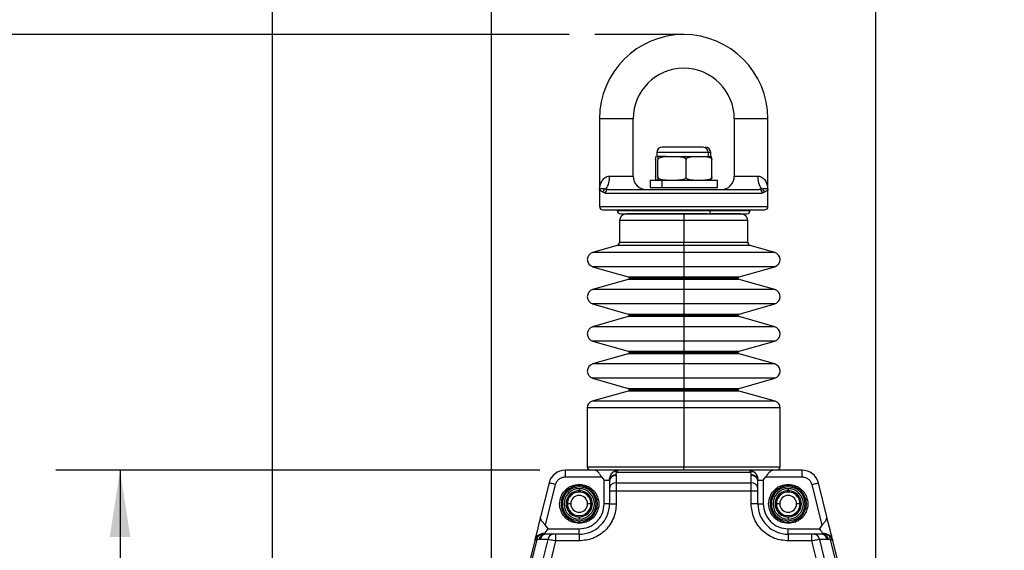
# Model space of a CAD drawing. Header units: millimetres. Extents: x 19 to 819, y 19 to 629.
# Tile 6 of 21: x 121 to 267, y 433 to 512. Entities that reach past the tile are written whole.
import ezdxf

# ---------------------------------------------------------------- set-up
doc = ezdxf.new("R2010")
doc.units = ezdxf.units.MM
doc.header["$LTSCALE"] = 3
doc.layers.add('DIMENSIONS', color=140, linetype='Continuous', lineweight=25)
doc.styles.add('SLDTEXTSTYLE0', font='TXT', dxfattribs={"width": 0.7})
doc.dimstyles.new('SLDDIMSTYLE0', dxfattribs={"dimtxt": 6.474023, "dimasz": 9.906, "dimexe": 0, "dimexo": 0.0625, "dimgap": 1.618506, "dimtad": 0, "dimtih": 1, "dimtoh": 1, "dimrnd": 1e-09, "dimzin": 12, "dimdsep": 46, "dimtxsty": 'SLDTEXTSTYLE0', "dimsah": 1, "dimcen": 0.09, "dimadec": 0, "dimazin": 3, "dimtfac": 1, "dimtofl": 0, "dimtmove": 0, "dimatfit": 3, "dimfxl": 0, "dimfrac": 2, "dimtolj": 1, "dimtzin": 12, "dimarcsym": 0})
doc.dimstyles.new('SLDDIMSTYLE1', dxfattribs={"dimtxt": 6.474023, "dimasz": 9.906, "dimexe": 0, "dimexo": 0.0625, "dimgap": 1.618506, "dimtad": 0, "dimtih": 1, "dimtoh": 1, "dimrnd": 1e-09, "dimzin": 4, "dimdsep": 46, "dimtxsty": 'SLDTEXTSTYLE0', "dimsah": 1, "dimcen": 0.09, "dimadec": 0, "dimazin": 1, "dimtfac": 1, "dimtofl": 0, "dimtmove": 0, "dimatfit": 3, "dimfxl": 0, "dimfrac": 2, "dimtolj": 1, "dimtzin": 12, "dimarcsym": 0})
doc.dimstyles.new('SLDDIMSTYLE2', dxfattribs={"dimtxt": 6.474023, "dimasz": 9.906, "dimexe": 0, "dimexo": 0.0625, "dimgap": 1.618506, "dimtad": 0, "dimtih": 1, "dimtoh": 1, "dimrnd": 1e-09, "dimzin": 4, "dimdsep": 46, "dimtxsty": 'SLDTEXTSTYLE0', "dimsah": 1, "dimcen": 0.09, "dimadec": 0, "dimazin": 1, "dimtfac": 1, "dimtmove": 0, "dimatfit": 0, "dimfxl": 0, "dimfrac": 2, "dimtolj": 1, "dimtzin": 12, "dimarcsym": 0})

# ---------------------------------------------------------------- blocks, each defined once
blk = doc.blocks.new('SW_BROKEN_VIEW_0')
at = {"color": 0}
blk.add_line((0, 0), (-13.2, 0), dxfattribs=at)
blk = doc.blocks.new('_D')
at = {"layer": 'DIMENSIONS'}
for p, q in [((202.62, 509.73), (93.89, 509.73)), ((103.41, 509.73), (103.41, 427.05)), ((93.79, 415.31), (91.62, 415.31)), ((91.62, 415.31), (91.62, 405.02)), ((113.03, 415.31), (115.21, 415.31)), ((115.21, 415.31), (115.21, 405.02)), ((91.62, 405.02), (93.79, 405.02)), ((115.21, 405.02), (113.03, 405.02)), ((103.41, 306.13), (103.41, 403.58)), ((199.13, 306.13), (93.89, 306.13))]:
    blk.add_line(p, q, dxfattribs=at)
for points in [[(103.41, 509.73), (101.89, 499.82), (104.94, 499.82)], [(103.41, 306.13), (104.94, 316.03), (101.89, 316.03)]]:
    blk.add_solid(points, dxfattribs=at)
at = {"layer": 'DIMENSIONS', "char_height": 6.35, "attachment_point": 1, "style": 'SLDTEXTSTYLE0'}
for s, insert in [('203.6', (91.1, 424.95)), ('8.02', (93.79, 413.21))]:
    blk.add_mtext(s, dxfattribs=dict(at, insert=insert))
blk = doc.blocks.new('_D_1')
at = {"layer": 'DIMENSIONS'}
for p, q in [((198.27, 445.13), (126.5, 445.13)), ((136.02, 445.13), (136.02, 397.37)), ((126.4, 385.64), (124.23, 385.64)), ((124.23, 385.64), (124.23, 375.35)), ((145.64, 385.64), (147.82, 385.64)), ((147.82, 385.64), (147.82, 375.35)), ((124.23, 375.35), (126.4, 375.35)), ((147.82, 375.35), (145.64, 375.35)), ((136.02, 306.13), (136.02, 373.9)), ((199.13, 306.13), (126.5, 306.13))]:
    blk.add_line(p, q, dxfattribs=at)
for points in [[(136.02, 445.13), (134.5, 435.22), (137.55, 435.22)], [(136.02, 306.13), (137.55, 316.03), (134.5, 316.03)]]:
    blk.add_solid(points, dxfattribs=at)
at = {"layer": 'DIMENSIONS', "char_height": 6.35, "attachment_point": 1, "style": 'SLDTEXTSTYLE0'}
for s, insert in [('139.0', (123.71, 395.27)), ('5.47', (126.4, 383.53))]:
    blk.add_mtext(s, dxfattribs=dict(at, insert=insert))
blk = doc.blocks.new('_D_2')
at = {"layer": 'DIMENSIONS'}
for p, q in [((191.13, 412.35), (191.13, 548.68)), ((248.13, 412.35), (248.13, 548.68)), ((191.13, 539.16), (172.08, 539.16)), ((210.9, 539.16), (208.72, 539.16)), ((208.72, 539.16), (208.72, 528.87)), ((230.13, 539.16), (232.31, 539.16)), ((232.31, 539.16), (232.31, 528.87)), ((248.13, 539.16), (267.18, 539.16)), ((208.72, 528.87), (210.9, 528.87)), ((232.31, 528.87), (230.13, 528.87))]:
    blk.add_line(p, q, dxfattribs=at)
for points in [[(191.13, 539.16), (181.22, 540.68), (181.22, 537.64)], [(248.13, 539.16), (258.03, 537.64), (258.03, 540.68)]]:
    blk.add_solid(points, dxfattribs=at)
at = {"layer": 'DIMENSIONS', "char_height": 6.35, "attachment_point": 1, "style": 'SLDTEXTSTYLE0'}
for s, insert in [('57.0', (210.9, 548.79)), ('2.24', (210.9, 537.06))]:
    blk.add_mtext(s, dxfattribs=dict(at, insert=insert))
blk = doc.blocks.new('_D_5')
at = {"layer": 'DIMENSIONS'}
for p, q in [((158.62, 372.2), (158.62, 577.76)), ((248.13, 412.35), (248.13, 577.76)), ((158.62, 568.23), (187.79, 568.23)), ((196.56, 568.23), (194.39, 568.23)), ((194.39, 568.23), (194.39, 557.94)), ((215.8, 568.23), (217.97, 568.23)), ((217.97, 568.23), (217.97, 557.94)), ((248.13, 568.23), (224.57, 568.23)), ((194.39, 557.94), (196.56, 557.94)), ((217.97, 557.94), (215.8, 557.94))]:
    blk.add_line(p, q, dxfattribs=at)
for points in [[(158.62, 568.23), (168.53, 566.71), (168.53, 569.76)], [(248.13, 568.23), (238.22, 569.76), (238.22, 566.71)]]:
    blk.add_solid(points, dxfattribs=at)
at = {"layer": 'DIMENSIONS', "char_height": 6.35, "attachment_point": 1, "style": 'SLDTEXTSTYLE0'}
for s, insert in [('89.5', (196.56, 577.87)), ('3.52', (196.56, 566.13))]:
    blk.add_mtext(s, dxfattribs=dict(at, insert=insert))

msp = doc.modelspace()

# ---------------------------------------------------------------- linework, layer by layer
for p, q in [((207.126, 497.227), (207.126, 486.727)), ((212.126, 497.227), (207.126, 497.227)), ((212.126, 488.727), (212.126, 497.227)), ((227.126, 497.227), (227.126, 488.727)), ((232.126, 497.227), (227.126, 497.227)), ((232.126, 486.727), (232.126, 497.227)), ((215.626, 492.227), (215.626, 491.627)), ((223.229, 492.227), (215.626, 492.227)), ((222.508, 493.027), (216.434, 493.027)), ((223.229, 492.227), (223.229, 491.627)), ((223.626, 492.227), (223.229, 492.227)), ((223.626, 491.627), (223.626, 492.227)), ((215.465, 491.127), (215.465, 488.627)), ((217.004, 491.627), (215.71, 491.627)), ((215.809, 488.627), (215.809, 491.127)), ((217.004, 491.627), (217.889, 491.627)), ((217.889, 491.627), (218.774, 491.627)), ((218.774, 491.627), (221.066, 491.627)), ((219.97, 488.627), (219.97, 491.127)), ((221.066, 491.627), (221.878, 491.627)), ((221.878, 491.627), (222.69, 491.627)), ((222.69, 491.627), (223.688, 491.627)), ((223.787, 488.627), (223.787, 491.127)), ((208.626, 488.727), (212.126, 488.727)), ((214.626, 488.127), (214.626, 487.027)), ((214.626, 488.127), (216.4, 488.127)), ((215.71, 488.127), (217.004, 488.127)), ((216.4, 488.127), (216.4, 487.027)), ((216.4, 488.127), (224.626, 488.127)), ((218.774, 488.127), (221.066, 488.127)), ((222.69, 488.127), (223.688, 488.127)), ((224.626, 487.027), (224.626, 488.127)), ((227.126, 488.727), (230.626, 488.727)), ((207.126, 486.727), (207.126, 484.227)), ((207.972, 486.227), (207.648, 486.344)), ((208.438, 486.727), (208.067, 486.821)), ((208.438, 486.727), (230.813, 486.727)), ((214.626, 487.027), (216.4, 487.027)), ((216.4, 487.027), (224.626, 487.027)), ((231.184, 486.821), (230.813, 486.727)), ((231.603, 486.344), (231.279, 486.227)), ((232.126, 484.227), (232.126, 486.727)), ((207.972, 486.227), (231.279, 486.227)), ((207.126, 484.227), (232.126, 484.227)), ((207.626, 483.727), (231.626, 483.727)), ((209.776, 483.627), (223.587, 483.627)), ((223.587, 483.627), (229.476, 483.627)), ((210.126, 482.127), (210.126, 478.94)), ((219.626, 482.127), (210.126, 482.127)), ((210.282, 483.127), (223.386, 483.127)), ((219.626, 483.127), (211.126, 483.127)), ((219.626, 483.127), (219.626, 482.127)), ((223.036, 483.127), (219.626, 483.127)), ((219.626, 482.127), (219.626, 478.94)), ((229.126, 482.127), (219.626, 482.127)), ((223.386, 483.127), (228.969, 483.127)), ((228.126, 483.127), (223.736, 483.127)), ((229.126, 478.94), (229.126, 482.127)), ((209.763, 478.459), (206.122, 477.415)), ((219.626, 478.459), (209.763, 478.459)), ((210.126, 478.94), (219.626, 478.94)), ((219.626, 478.459), (219.626, 478.94)), ((219.626, 478.94), (229.126, 478.94)), ((219.626, 478.459), (219.626, 477.415)), ((229.488, 478.459), (219.626, 478.459)), ((233.129, 477.415), (229.488, 478.459)), ((219.626, 477.415), (206.122, 477.415)), ((219.626, 477.415), (219.626, 475.301)), ((233.129, 477.415), (219.626, 477.415)), ((206.122, 475.301), (211.381, 473.793)), ((219.626, 475.301), (206.122, 475.301)), ((219.626, 475.301), (219.626, 473.793)), ((233.129, 475.301), (219.626, 475.301)), ((227.871, 473.793), (233.129, 475.301)), ((211.381, 473.408), (206.122, 471.901)), ((211.381, 473.793), (219.626, 473.793)), ((219.626, 473.408), (211.381, 473.408)), ((211.526, 473.601), (219.626, 473.601)), ((219.626, 473.601), (219.626, 473.793)), ((219.626, 473.793), (227.871, 473.793)), ((219.626, 473.408), (219.626, 473.601)), ((219.626, 473.601), (227.726, 473.601)), ((219.626, 473.408), (219.626, 471.901)), ((227.871, 473.408), (219.626, 473.408)), ((233.129, 471.901), (227.871, 473.408)), ((219.626, 471.901), (206.122, 471.901)), ((219.626, 471.901), (219.626, 469.786)), ((233.129, 471.901), (219.626, 471.901)), ((206.122, 469.786), (211.381, 468.278)), ((219.626, 469.786), (206.122, 469.786)), ((219.626, 469.786), (219.626, 468.278)), ((233.129, 469.786), (219.626, 469.786)), ((227.871, 468.278), (233.129, 469.786)), ((211.381, 467.893), (206.122, 466.386)), ((211.381, 468.278), (219.626, 468.278)), ((219.626, 467.893), (211.381, 467.893)), ((211.526, 468.086), (219.626, 468.086)), ((219.626, 468.086), (219.626, 468.278)), ((219.626, 468.278), (227.871, 468.278)), ((219.626, 467.893), (219.626, 468.086)), ((219.626, 468.086), (227.726, 468.086)), ((219.626, 467.893), (219.626, 466.386)), ((227.871, 467.893), (219.626, 467.893)), ((233.129, 466.386), (227.871, 467.893)), ((219.626, 466.386), (206.122, 466.386)), ((219.626, 466.386), (219.626, 464.271)), ((233.129, 466.386), (219.626, 466.386)), ((206.122, 464.271), (211.381, 462.763)), ((219.626, 464.271), (206.122, 464.271)), ((219.626, 464.271), (219.626, 462.763)), ((233.129, 464.271), (219.626, 464.271)), ((227.871, 462.763), (233.129, 464.271)), ((211.381, 462.379), (206.122, 460.871)), ((211.381, 462.763), (219.626, 462.763)), ((219.626, 462.379), (211.381, 462.379)), ((211.526, 462.571), (219.626, 462.571)), ((219.626, 462.571), (219.626, 462.763)), ((219.626, 462.763), (227.871, 462.763)), ((219.626, 462.379), (219.626, 462.571)), ((219.626, 462.571), (227.726, 462.571)), ((219.626, 462.379), (219.626, 460.871)), ((227.871, 462.379), (219.626, 462.379)), ((233.129, 460.871), (227.871, 462.379)), ((219.626, 460.871), (206.122, 460.871)), ((219.626, 460.871), (219.626, 458.756)), ((233.129, 460.871), (219.626, 460.871)), ((206.122, 458.756), (211.381, 457.248)), ((219.626, 458.756), (206.122, 458.756)), ((219.626, 458.756), (219.626, 457.248)), ((233.129, 458.756), (219.626, 458.756)), ((227.871, 457.248), (233.129, 458.756)), ((211.381, 457.248), (219.626, 457.248)), ((219.626, 457.056), (219.626, 457.248)), ((219.626, 457.248), (227.871, 457.248)), ((211.381, 456.864), (206.05, 455.335)), ((219.626, 456.864), (211.381, 456.864)), ((211.526, 457.056), (219.626, 457.056)), ((219.626, 456.864), (219.626, 457.056)), ((219.626, 457.056), (227.726, 457.056)), ((219.626, 456.864), (219.626, 455.335)), ((227.871, 456.864), (219.626, 456.864)), ((233.201, 455.335), (227.871, 456.864)), ((205.326, 454.374), (205.326, 445.627)), ((219.626, 454.374), (205.326, 454.374)), ((219.626, 455.335), (206.05, 455.335)), ((219.626, 455.335), (219.626, 454.374)), ((233.201, 455.335), (219.626, 455.335)), ((219.626, 454.374), (219.626, 445.627)), ((233.926, 454.374), (219.626, 454.374)), ((233.926, 445.627), (233.926, 454.374)), ((205.326, 445.627), (219.626, 445.627)), ((219.626, 445.127), (219.626, 445.627)), ((219.626, 445.627), (233.926, 445.627)), ((202.079, 444.127), (202.079, 445.127)), ((206.394, 445.127), (202.079, 445.127)), ((202.079, 444.127), (207.445, 444.127)), ((209.935, 445.127), (206.394, 445.127)), ((207.445, 444.127), (207.826, 443.627)), ((209.623, 444.415), (209.626, 444.334)), ((209.626, 444.334), (209.626, 443.234)), ((209.723, 444.809), (229.529, 444.809)), ((229.316, 445.127), (209.935, 445.127)), ((232.857, 445.127), (229.316, 445.127)), ((229.629, 444.415), (229.626, 444.334)), ((229.626, 443.234), (229.626, 444.334)), ((231.426, 443.627), (231.806, 444.127)), ((231.806, 444.127), (237.172, 444.127)), ((237.172, 445.127), (232.857, 445.127)), ((237.172, 444.127), (237.172, 445.127)), ((199.653, 443.232), (198.404, 438.222)), ((199.116, 436.946), (200.623, 442.99)), ((204.126, 442.827), (204.126, 443.027)), ((204.126, 442.827), (204.126, 442.627)), ((207.826, 443.627), (208.624, 443.627)), ((207.826, 440.127), (207.826, 443.627)), ((208.624, 443.627), (208.626, 443.546)), ((208.626, 443.546), (208.626, 442.446)), ((209.626, 443.234), (209.626, 442.052)), ((209.626, 443.234), (229.626, 443.234)), ((229.626, 442.052), (229.626, 443.234)), ((230.626, 443.546), (230.627, 443.627)), ((230.626, 442.446), (230.626, 443.546)), ((230.627, 443.627), (231.426, 443.627)), ((231.426, 443.627), (231.426, 440.127)), ((235.126, 442.827), (235.126, 443.027)), ((235.126, 442.827), (235.126, 442.627)), ((238.628, 442.99), (240.135, 436.946)), ((240.847, 438.222), (239.598, 443.232)), ((204.126, 442.377), (204.126, 442.077)), ((208.626, 442.446), (208.626, 442.052)), ((208.626, 442.052), (209.626, 442.052)), ((208.626, 442.052), (208.626, 440.127)), ((209.626, 442.052), (209.626, 440.127)), ((209.626, 442.052), (229.626, 442.052)), ((229.626, 440.127), (229.626, 442.052)), ((229.626, 442.052), (230.626, 442.052)), ((230.626, 442.052), (230.626, 442.446)), ((230.626, 440.127), (230.626, 442.052)), ((235.126, 442.377), (235.126, 442.077)), ((202.376, 440.127), (202.176, 440.127)), ((202.876, 440.127), (202.376, 440.127)), ((205.876, 440.127), (205.376, 440.127)), ((206.076, 440.127), (205.876, 440.127)), ((208.626, 440.127), (207.826, 440.127)), ((208.626, 440.127), (209.626, 440.127)), ((230.626, 440.127), (229.626, 440.127)), ((230.626, 440.127), (231.426, 440.127)), ((233.376, 440.127), (233.176, 440.127)), ((233.876, 440.127), (233.376, 440.127)), ((236.876, 440.127), (236.376, 440.127)), ((237.076, 440.127), (236.876, 440.127)), ((204.126, 438.177), (204.126, 437.877)), ((235.126, 438.177), (235.126, 437.877)), ((199.502, 436.427), (199.116, 436.946)), ((204.126, 437.627), (204.126, 437.427)), ((204.126, 437.227), (204.126, 437.427)), ((235.126, 437.627), (235.126, 437.427)), ((235.126, 437.227), (235.126, 437.427)), ((240.135, 436.946), (239.749, 436.427)), ((198.987, 435.632), (198.928, 435.636)), ((198.987, 435.632), (198.987, 435.708)), ((199.138, 435.627), (198.987, 435.632)), ((200.271, 435.627), (199.138, 435.627)), ((199.502, 436.427), (204.126, 436.427)), ((200.677, 435.627), (200.271, 435.627)), ((200.677, 434.627), (200.677, 435.627)), ((204.126, 435.627), (200.677, 435.627)), ((204.126, 435.627), (204.126, 436.427)), ((204.126, 435.627), (204.126, 434.627)), ((235.126, 435.627), (235.126, 436.427)), ((235.126, 436.427), (239.749, 436.427)), ((235.126, 435.627), (235.126, 434.627)), ((238.574, 435.627), (235.126, 435.627)), ((238.574, 435.627), (238.574, 434.627)), ((238.98, 435.627), (238.574, 435.627)), ((240.114, 435.627), (238.98, 435.627)), ((240.264, 435.632), (240.114, 435.627)), ((240.264, 435.708), (240.264, 435.632)), ((240.324, 435.636), (240.264, 435.632)), ((197.521, 434.681), (191.244, 409.507)), ((191.553, 409.43), (197.88, 434.808)), ((193.082, 409.049), (199.507, 434.818)), ((194.229, 408.763), (200.677, 434.627)), ((197.532, 434.723), (197.521, 434.681)), ((198.223, 434.828), (198.168, 434.837)), ((198.373, 434.818), (198.223, 434.828)), ((199.507, 434.818), (198.373, 434.818)), ((204.126, 434.627), (200.677, 434.627)), ((238.574, 434.627), (235.126, 434.627)), ((238.574, 434.627), (245.023, 408.763)), ((239.745, 434.818), (246.17, 409.049)), ((240.878, 434.818), (239.745, 434.818)), ((241.029, 434.828), (240.878, 434.818)), ((241.083, 434.837), (241.029, 434.828)), ((241.371, 434.808), (247.698, 409.43)), ((241.73, 434.681), (241.72, 434.723)), ((248.007, 409.507), (241.73, 434.681))]:
    msp.add_line(p, q)
at = {"flags": 128}
for points in [[(223.386, 483.127), (223.425, 483.137), (223.463, 483.165), (223.498, 483.212), (223.528, 483.274), (223.553, 483.35), (223.572, 483.436), (223.583, 483.53), (223.587, 483.627)], [(200.623, 442.99), (200.434, 443.037), (200.252, 443.083), (200.084, 443.125), (199.937, 443.161), (199.817, 443.191), (199.727, 443.214), (199.672, 443.228), (199.653, 443.232)], [(238.628, 442.99), (238.817, 443.037), (238.999, 443.083), (239.167, 443.125), (239.314, 443.161), (239.435, 443.191), (239.524, 443.214), (239.58, 443.228), (239.598, 443.232)], [(198.404, 438.222), (198.302, 437.812), (198.188, 437.356), (198.056, 436.828), (197.921, 436.283), (197.792, 435.767), (197.681, 435.321), (197.596, 434.981), (197.532, 434.723)], [(241.72, 434.723), (241.655, 434.981), (241.571, 435.321), (241.459, 435.767), (241.331, 436.283), (241.195, 436.828), (241.063, 437.356), (240.95, 437.812), (240.847, 438.222)]]:
    msp.add_lwpolyline(points, dxfattribs=at)
for centre, radius, start, end in [((219.626, 497.227), 12.5, 0.00005, 179.99995), ((219.626, 497.227), 7.5, 0.00005, 179.99995), ((216.426, 492.227), 0.8, 90.00075, 179.99919), ((222.467, 492.265), 0.763, 357.17073, 86.85742), ((222.826, 492.227), 0.8, 0.00093, 89.99921), ((205.965, 488.472), 2.673, 321.8498, 5.489), ((214.126, 488.727), 2, 180.00026, 269.99962), ((225.126, 488.727), 2, 270.00037, 359.99979), ((233.286, 488.472), 2.673, 174.51089, 218.15021), ((208.174, 486.304), 0.528, 101.737, 175.66711), ((208.456, 486.244), 0.484, 92.07724, 181.93572), ((230.796, 486.244), 0.484, 358.06437, 87.92264), ((231.077, 486.304), 0.528, 4.33251, 78.26338), ((207.626, 484.227), 0.5, 179.9982, 270.00254), ((210.276, 483.627), 0.5, 179.99945, 269.99959), ((228.976, 483.627), 0.5, 270.00052, 0.00055), ((231.626, 484.227), 0.5, 269.99739, 0.00176), ((211.126, 482.127), 1, 90.00041, 179.9997), ((228.126, 482.127), 1, 0.0003, 89.99959), ((209.626, 478.94), 0.5, 285.99989, 359.99914), ((229.626, 478.94), 0.5, 180.00122, 253.99989), ((206.426, 476.358), 1.1, 105.99993, 254.00007), ((232.826, 476.358), 1.1, 285.99982, 74.00018), ((211.326, 473.601), 0.2, 359.99603, 74.0032), ((211.326, 473.601), 0.2, 286.00447, 359.99629), ((227.926, 473.601), 0.2, 105.99627, 180.00432), ((227.926, 473.601), 0.2, 180.00336, 253.99605), ((206.426, 470.843), 1.1, 106.00031, 253.99969), ((232.826, 470.843), 1.1, 286.0002, 73.9998), ((211.326, 468.086), 0.2, 0.00371, 73.99553), ((211.326, 468.086), 0.2, 285.9968, 0.00397), ((227.926, 468.086), 0.2, 106.00395, 179.99664), ((227.926, 468.086), 0.2, 179.99568, 254.00373), ((206.426, 465.328), 1.1, 105.99993, 254.00007), ((232.826, 465.328), 1.1, 285.99982, 74.00018), ((211.326, 462.571), 0.2, 359.99603, 74.0032), ((211.326, 462.571), 0.2, 286.00447, 359.99629), ((227.926, 462.571), 0.2, 105.99627, 180.00432), ((227.926, 462.571), 0.2, 180.00336, 253.99605), ((206.426, 459.813), 1.1, 105.99993, 254.00007), ((232.826, 459.813), 1.1, 285.99982, 74.00018), ((211.326, 457.056), 0.2, 0.0003, 74.0032), ((227.926, 457.056), 0.2, 105.99627, 180.00005), ((211.326, 457.056), 0.2, 285.9968, 0.00397), ((227.926, 457.056), 0.2, 179.99568, 254.00373), ((206.326, 454.374), 1, 105.99991, 179.99994), ((232.926, 454.374), 1, 0.00011, 74.00015), ((205.826, 445.627), 0.5, 179.99942, 269.99961), ((233.426, 445.627), 0.5, 270.0003, 0.00055), ((202.079, 442.627), 2.5, 90.00011, 165.99972), ((209.563, 443.464), 0.953, 86.43583, 170.13547), ((209.531, 443.426), 0.913, 84.04337, 172.43308), ((209.429, 444.095), 0.772, 67.68102, 112.31898), ((229.822, 444.095), 0.772, 67.681, 112.319), ((229.72, 443.426), 0.913, 7.56698, 95.95659), ((229.688, 443.464), 0.953, 9.86456, 93.56415), ((237.172, 442.627), 2.5, 14.00028, 89.99986), ((204.126, 440.127), 2.7, 90.00002, 269.99998), ((204.126, 440.127), 2.7, 270.00002, 89.99998), ((209.531, 442.326), 0.913, 84.04431, 172.43319), ((229.72, 442.326), 0.913, 7.56687, 95.95564), ((235.126, 440.127), 2.7, 90, 270), ((235.126, 440.127), 2.7, 270, 90), ((204.126, 440.127), 2.25, 90.00002, 269.99998), ((204.126, 440.127), 1.95, 89.99988, 270.00012), ((204.126, 440.127), 1.75, 359.99976, 180.00024), ((204.126, 440.127), 1.25, 0.00005, 179.99995), ((204.126, 440.127), 2.25, 270.00002, 89.99998), ((204.126, 440.127), 1.95, 269.99988, 90.00012), ((235.126, 440.127), 2.25, 90, 270), ((235.126, 440.127), 1.95, 89.99984, 270.00016), ((235.126, 440.127), 1.75, 359.99976, 180.00024), ((235.126, 440.127), 1.25, 0.00004, 179.99996), ((235.126, 440.127), 2.25, 270, 90), ((235.126, 440.127), 1.95, 269.99989, 90.00011), ((204.126, 440.127), 1.75, 180.00025, 359.99975), ((204.126, 440.127), 1.25, 180.00005, 359.99995), ((204.126, 440.127), 4.5, 270.00007, 359.99995), ((235.126, 440.127), 4.5, 180.00003, 269.99994), ((235.126, 440.127), 1.75, 180.00024, 359.99976), ((235.126, 440.127), 1.25, 180.00004, 359.99996), ((198.859, 434.33), 1.384, 84.68774, 163.49158), ((198.651, 434.916), 0.778, 143.95848, 188.04134), ((199.125, 434.687), 0.969, 101.76011, 171.11134), ((199.155, 434.707), 0.94, 100.26325, 172.5977), ((199.232, 434.772), 0.86, 96.3065, 176.95083), ((200.366, 434.772), 0.86, 96.30653, 176.95084), ((238.886, 434.772), 0.86, 3.04907, 83.69338), ((240.019, 434.772), 0.86, 3.04907, 83.69338), ((240.392, 434.33), 1.384, 16.50845, 95.31228), ((240.097, 434.707), 0.94, 7.40233, 79.73679), ((240.126, 434.687), 0.969, 8.88852, 78.24007), ((240.6, 434.916), 0.778, 351.95847, 36.0417)]:
    msp.add_arc(centre, radius, start, end)
for points, knots in [([(215.465, 491.127), (215.465, 491.157), (215.465, 491.212), (215.469, 491.302), (215.476, 491.405), (215.493, 491.508), (215.511, 491.619), (215.558, 491.626), (215.564, 491.627)], [0, 0, 0, 0, 0.166351, 0.3148341, 0.5136362, 0.7390602, 0.9667738, 1, 1, 1, 1]), ([(215.71, 491.627), (215.735, 491.601), (215.777, 491.557), (215.788, 491.461), (215.8, 491.376), (215.806, 491.278), (215.808, 491.197), (215.809, 491.145), (215.809, 491.127)], [0, 0, 0, 0, 0.2034351, 0.3356304, 0.5402455, 0.7000303, 0.8980203, 1, 1, 1, 1]), ([(215.809, 491.127), (215.812, 491.157), (215.817, 491.216), (215.866, 491.312), (215.975, 491.427), (216.284, 491.585), (216.653, 491.624), (216.935, 491.627), (217.004, 491.627)], [0, 0, 0, 0, 0.0631931, 0.1249326, 0.2257317, 0.3967609, 0.8526085, 1, 1, 1, 1]), ([(218.774, 491.627), (219.034, 491.623), (219.355, 491.617), (219.709, 491.479), (219.842, 491.391), (219.929, 491.286), (219.965, 491.2), (219.969, 491.145), (219.97, 491.127)], [0, 0, 0, 0, 0.5465435, 0.6750045, 0.8065599, 0.8827741, 0.9618849, 1, 1, 1, 1]), ([(219.97, 491.127), (219.972, 491.157), (219.977, 491.215), (220.022, 491.311), (220.12, 491.425), (220.402, 491.584), (220.744, 491.624), (221.003, 491.627), (221.066, 491.627)], [0, 0, 0, 0, 0.0673901, 0.1323743, 0.2361186, 0.4074989, 0.8555214, 1, 1, 1, 1]), ([(222.69, 491.627), (222.929, 491.622), (223.225, 491.616), (223.549, 491.479), (223.671, 491.389), (223.75, 491.285), (223.783, 491.2), (223.786, 491.145), (223.787, 491.127)], [0, 0, 0, 0, 0.53635004, 0.66392439, 0.79682467, 0.87567468, 0.95930322, 1, 1, 1, 1]), ([(223.787, 491.127), (223.786, 491.157), (223.786, 491.212), (223.782, 491.302), (223.775, 491.405), (223.758, 491.508), (223.74, 491.619), (223.694, 491.626), (223.688, 491.627)], [0, 0, 0, 0, 0.1663512, 0.3148344, 0.513637, 0.7390609, 0.9667755, 1, 1, 1, 1]), ([(207.126, 486.727), (207.188, 487.16), (207.283, 487.825), (207.824, 488.432), (208.248, 488.685), (208.504, 488.714), (208.626, 488.727)], [0, 0, 0, 0, 0.4673381, 0.719159, 0.866901, 1, 1, 1, 1]), ([(215.564, 488.127), (215.538, 488.154), (215.497, 488.198), (215.485, 488.294), (215.474, 488.379), (215.468, 488.477), (215.465, 488.557), (215.465, 488.61), (215.465, 488.627)], [0, 0, 0, 0, 0.2034169, 0.3356152, 0.5402349, 0.7000234, 0.898018, 1, 1, 1, 1]), ([(215.809, 488.627), (215.809, 488.598), (215.808, 488.543), (215.804, 488.453), (215.798, 488.35), (215.78, 488.247), (215.762, 488.136), (215.716, 488.128), (215.71, 488.127)], [0, 0, 0, 0, 0.1663522, 0.3148364, 0.5136401, 0.739066, 0.9667813, 1, 1, 1, 1]), ([(217.004, 488.127), (216.744, 488.132), (216.423, 488.138), (216.069, 488.275), (215.936, 488.364), (215.85, 488.469), (215.813, 488.554), (215.81, 488.609), (215.809, 488.627)], [0, 0, 0, 0, 0.5465434, 0.6750038, 0.8065594, 0.882774, 0.9618849, 1, 1, 1, 1]), ([(219.97, 488.627), (219.967, 488.598), (219.961, 488.539), (219.912, 488.443), (219.803, 488.328), (219.494, 488.169), (219.125, 488.131), (218.843, 488.128), (218.774, 488.127)], [0, 0, 0, 0, 0.06319316, 0.1249327, 0.22573138, 0.39676135, 0.85260926, 1, 1, 1, 1]), ([(221.066, 488.127), (220.827, 488.132), (220.531, 488.138), (220.207, 488.276), (220.085, 488.365), (220.006, 488.47), (219.973, 488.555), (219.971, 488.61), (219.97, 488.627)], [0, 0, 0, 0, 0.5363489, 0.6639235, 0.796824, 0.8756745, 0.9593032, 1, 1, 1, 1]), ([(223.787, 488.627), (223.784, 488.598), (223.779, 488.539), (223.734, 488.444), (223.636, 488.33), (223.354, 488.17), (223.012, 488.131), (222.753, 488.128), (222.69, 488.127)], [0, 0, 0, 0, 0.0673901, 0.1323741, 0.2361184, 0.4074992, 0.8555217, 1, 1, 1, 1]), ([(223.688, 488.127), (223.713, 488.154), (223.755, 488.198), (223.766, 488.294), (223.778, 488.379), (223.783, 488.477), (223.786, 488.557), (223.786, 488.61), (223.787, 488.627)], [0, 0, 0, 0, 0.203416, 0.3356148, 0.5402345, 0.7000231, 0.8980179, 1, 1, 1, 1]), ([(230.626, 488.727), (230.747, 488.714), (231.003, 488.685), (231.428, 488.432), (231.969, 487.825), (232.064, 487.16), (232.126, 486.727)], [0, 0, 0, 0, 0.1330924, 0.2808385, 0.532655, 1, 1, 1, 1]), ([(208.067, 486.821), (207.918, 486.842), (207.678, 486.877), (207.341, 486.873), (207.194, 486.774), (207.126, 486.727)], [0, 0, 0, 0, 0.4669295, 0.7497449, 1, 1, 1, 1]), ([(207.648, 486.344), (207.588, 486.383), (207.461, 486.467), (207.298, 486.553), (207.166, 486.632), (207.139, 486.697), (207.126, 486.727)], [0, 0, 0, 0, 0.324523, 0.6901045, 0.8514037, 1, 1, 1, 1]), ([(232.126, 486.727), (232.057, 486.774), (231.91, 486.873), (231.573, 486.877), (231.334, 486.842), (231.184, 486.821)], [0, 0, 0, 0, 0.2498794, 0.5331507, 1, 1, 1, 1]), ([(232.126, 486.727), (232.103, 486.688), (232.042, 486.581), (231.828, 486.495), (231.684, 486.398), (231.603, 486.344)], [0, 0, 0, 0, 0.2015665, 0.5508257, 1, 1, 1, 1]), ([(200.623, 442.99), (200.677, 443.143), (200.788, 443.457), (201.139, 443.83), (201.586, 444.081), (201.918, 444.112), (202.079, 444.127)], [0, 0, 0, 0, 0.2430001, 0.4999999, 0.757, 1, 1, 1, 1]), ([(207.445, 444.127), (207.398, 444.19), (207.334, 444.275), (207.25, 444.406), (207.133, 444.586), (206.968, 444.814), (206.711, 445.06), (206.504, 445.104), (206.394, 445.127)], [0, 0, 0, 0, 0.1573121, 0.2122251, 0.3099941, 0.5865534, 0.7791995, 1, 1, 1, 1]), ([(208.624, 443.627), (208.632, 443.757), (208.645, 443.983), (208.755, 444.304), (208.907, 444.581), (209.062, 444.735), (209.136, 444.809)], [0, 0, 0, 0, 0.2930411, 0.5077244, 0.7634118, 1, 1, 1, 1]), ([(209.136, 444.809), (209.26, 444.901), (209.499, 445.079), (209.793, 445.112), (209.935, 445.127)], [0, 0, 0, 0, 0.5191699, 1, 1, 1, 1]), ([(209.623, 444.415), (209.622, 444.483), (209.62, 444.588), (209.658, 444.724), (209.702, 444.782), (209.723, 444.809)], [0, 0, 0, 0, 0.4822597, 0.7565056, 1, 1, 1, 1]), ([(209.935, 445.127), (209.896, 445.103), (209.781, 445.032), (209.746, 444.897), (209.723, 444.809)], [0, 0, 0, 0, 0.3454239, 1, 1, 1, 1]), ([(229.529, 444.809), (229.506, 444.897), (229.47, 445.032), (229.356, 445.103), (229.316, 445.127)], [0, 0, 0, 0, 0.6545747, 1, 1, 1, 1]), ([(229.316, 445.127), (229.458, 445.112), (229.753, 445.079), (229.991, 444.901), (230.115, 444.809)], [0, 0, 0, 0, 0.4808304, 1, 1, 1, 1]), ([(229.629, 444.415), (229.63, 444.483), (229.631, 444.588), (229.593, 444.725), (229.549, 444.782), (229.529, 444.809)], [0, 0, 0, 0, 0.4837364, 0.7562255, 1, 1, 1, 1]), ([(230.115, 444.809), (230.189, 444.736), (230.344, 444.582), (230.496, 444.305), (230.607, 443.983), (230.62, 443.758), (230.627, 443.627)], [0, 0, 0, 0, 0.2361166, 0.4912518, 0.7063509, 1, 1, 1, 1]), ([(231.806, 444.127), (231.854, 444.19), (231.918, 444.275), (232.001, 444.406), (232.118, 444.586), (232.284, 444.814), (232.541, 445.06), (232.747, 445.104), (232.857, 445.127)], [0, 0, 0, 0, 0.1573131, 0.2122367, 0.3100045, 0.5865663, 0.7792199, 1, 1, 1, 1]), ([(237.172, 444.127), (237.334, 444.112), (237.665, 444.081), (238.112, 443.83), (238.464, 443.457), (238.574, 443.143), (238.628, 442.99)], [0, 0, 0, 0, 0.2429999, 0.5000003, 0.7570004, 1, 1, 1, 1]), ([(204.126, 437.227), (203.761, 437.266), (203.198, 437.326), (202.522, 437.687), (202.061, 438.062), (201.684, 438.524), (201.334, 439.199), (201.155, 440.127), (201.334, 441.055), (201.684, 441.731), (202.061, 442.192), (202.522, 442.567), (203.198, 442.928), (203.761, 442.988), (204.126, 443.027)], [0, 0, 0, 0, 0.1197217, 0.1848309, 0.2500001, 0.3151092, 0.3802786, 0.5000001, 0.6197216, 0.684831, 0.7499999, 0.8151098, 0.8802783, 1, 1, 1, 1]), ([(204.126, 442.627), (203.811, 442.594), (203.326, 442.542), (202.743, 442.231), (202.346, 441.908), (202.021, 441.51), (201.719, 440.927), (201.565, 440.127), (201.719, 439.328), (202.021, 438.745), (202.346, 438.347), (202.743, 438.024), (203.326, 437.713), (203.811, 437.661), (204.126, 437.627)], [0, 0, 0, 0, 0.1197212, 0.184826, 0.2499999, 0.3151051, 0.3802787, 0.5, 0.6197213, 0.684827, 0.7500001, 0.8151052, 0.8802788, 1, 1, 1, 1]), ([(204.126, 443.027), (204.49, 442.988), (205.053, 442.928), (205.729, 442.567), (206.19, 442.193), (206.567, 441.731), (206.917, 441.055), (207.096, 440.127), (206.917, 439.2), (206.567, 438.524), (206.19, 438.062), (205.73, 437.688), (205.053, 437.326), (204.49, 437.266), (204.126, 437.227)], [0, 0, 0, 0, 0.1197217, 0.1848309, 0.2500001, 0.3151092, 0.3802786, 0.5000001, 0.6197216, 0.684831, 0.7499999, 0.8151098, 0.8802783, 1, 1, 1, 1]), ([(204.126, 437.627), (204.44, 437.661), (204.925, 437.713), (205.508, 438.024), (205.905, 438.347), (206.231, 438.745), (206.532, 439.327), (206.686, 440.127), (206.532, 440.927), (206.231, 441.51), (205.906, 441.907), (205.508, 442.231), (204.926, 442.542), (204.44, 442.594), (204.126, 442.627)], [0, 0, 0, 0, 0.1197212, 0.184827, 0.2499997, 0.3151049, 0.3802785, 0.4999999, 0.6197212, 0.6848268, 0.75, 0.8151052, 0.8802788, 1, 1, 1, 1]), ([(235.126, 437.227), (234.761, 437.266), (234.198, 437.326), (233.522, 437.687), (233.061, 438.062), (232.684, 438.524), (232.334, 439.199), (232.155, 440.127), (232.334, 441.055), (232.684, 441.731), (233.061, 442.192), (233.522, 442.567), (234.198, 442.928), (234.761, 442.988), (235.126, 443.027)], [0, 0, 0, 0, 0.11972166, 0.18483084, 0.25000009, 0.31510918, 0.38027866, 0.50000009, 0.61972152, 0.68483091, 0.74999992, 0.81510978, 0.88027834, 1, 1, 1, 1]), ([(235.126, 442.627), (234.811, 442.594), (234.326, 442.542), (233.743, 442.231), (233.346, 441.908), (233.021, 441.51), (232.719, 440.927), (232.565, 440.127), (232.719, 439.328), (233.021, 438.745), (233.346, 438.347), (233.743, 438.024), (234.326, 437.713), (234.811, 437.661), (235.126, 437.627)], [0, 0, 0, 0, 0.11972131, 0.18482618, 0.24999997, 0.31510508, 0.38027872, 0.50000001, 0.61972131, 0.68482692, 0.75000008, 0.81510516, 0.88027869, 1, 1, 1, 1]), ([(235.126, 443.027), (235.49, 442.988), (236.053, 442.928), (236.729, 442.567), (237.19, 442.193), (237.567, 441.731), (237.917, 441.055), (238.096, 440.127), (237.917, 439.2), (237.567, 438.524), (237.19, 438.062), (236.73, 437.688), (236.053, 437.326), (235.49, 437.266), (235.126, 437.227)], [0, 0, 0, 0, 0.1197217, 0.1848309, 0.25, 0.3151092, 0.3802786, 0.5000001, 0.6197216, 0.6848309, 0.75, 0.8151099, 0.8802783, 1, 1, 1, 1]), ([(235.126, 437.627), (235.44, 437.661), (235.925, 437.713), (236.508, 438.024), (236.905, 438.347), (237.231, 438.745), (237.532, 439.327), (237.686, 440.127), (237.532, 440.927), (237.231, 441.51), (236.906, 441.907), (236.508, 442.231), (235.926, 442.542), (235.44, 442.594), (235.126, 442.627)], [0, 0, 0, 0, 0.1197212, 0.184827, 0.2499996, 0.3151049, 0.3802785, 0.4999999, 0.6197212, 0.6848268, 0.7500001, 0.8151052, 0.8802788, 1, 1, 1, 1]), ([(209.626, 440.127), (209.552, 439.435), (209.439, 438.371), (208.753, 437.091), (208.044, 436.21), (207.162, 435.5), (205.882, 434.814), (204.818, 434.701), (204.126, 434.627)], [0, 0, 0, 0, 0.23945633, 0.36835993, 0.49999954, 0.63163913, 0.76054318, 1, 1, 1, 1]), ([(204.126, 436.427), (204.591, 436.477), (205.307, 436.553), (206.169, 437.014), (206.761, 437.492), (207.239, 438.085), (207.7, 438.946), (207.776, 439.662), (207.826, 440.127)], [0, 0, 0, 0, 0.2394569, 0.3683611, 0.4999992, 0.6316387, 0.7605431, 1, 1, 1, 1]), ([(235.126, 434.627), (234.434, 434.701), (233.369, 434.814), (232.089, 435.5), (231.208, 436.21), (230.498, 437.091), (229.812, 438.371), (229.699, 439.435), (229.626, 440.127)], [0, 0, 0, 0, 0.23945694, 0.36836096, 0.50000048, 0.63164007, 0.7605437, 1, 1, 1, 1]), ([(231.426, 440.127), (231.475, 439.662), (231.551, 438.946), (232.013, 438.085), (232.49, 437.492), (233.083, 437.014), (233.944, 436.553), (234.66, 436.477), (235.126, 436.427)], [0, 0, 0, 0, 0.2394569, 0.3683612, 0.5000008, 0.6316389, 0.760543, 1, 1, 1, 1]), ([(199.116, 436.946), (199.017, 437.065), (198.859, 437.253), (198.664, 437.475), (198.526, 437.667), (198.392, 437.897), (198.4, 438.11), (198.404, 438.222)], [0, 0, 0, 0, 0.308487, 0.4889617, 0.5857274, 0.7809732, 1, 1, 1, 1]), ([(240.135, 436.946), (240.183, 437.009), (240.277, 437.132), (240.447, 437.31), (240.587, 437.475), (240.726, 437.667), (240.859, 437.897), (240.851, 438.11), (240.847, 438.222)], [0, 0, 0, 0, 0.1565274, 0.3085952, 0.4890256, 0.5858101, 0.7810056, 1, 1, 1, 1]), ([(198.022, 435.374), (197.902, 435.277), (197.673, 435.089), (197.57, 434.813), (197.521, 434.681)], [0, 0, 0, 0, 0.5221836, 1, 1, 1, 1]), ([(198.022, 435.374), (198.172, 435.458), (198.454, 435.616), (198.777, 435.629), (198.928, 435.636)], [0, 0, 0, 0, 0.5315181, 1, 1, 1, 1]), ([(198.928, 435.636), (198.932, 435.645), (198.946, 435.674), (198.97, 435.695), (198.987, 435.708)], [0, 0, 0, 0, 0.3255923, 1, 1, 1, 1]), ([(198.987, 435.708), (199.016, 435.748), (199.086, 435.846), (199.197, 436.001), (199.341, 436.2), (199.442, 436.342), (199.502, 436.427)], [0, 0, 0, 0, 0.1647055, 0.410486, 0.6455187, 1, 1, 1, 1]), ([(239.749, 436.427), (239.809, 436.342), (239.91, 436.2), (240.055, 436.001), (240.165, 435.846), (240.236, 435.748), (240.264, 435.708)], [0, 0, 0, 0, 0.35444, 0.589513, 0.8352924, 1, 1, 1, 1]), ([(240.264, 435.708), (240.281, 435.695), (240.306, 435.674), (240.319, 435.645), (240.324, 435.636)], [0, 0, 0, 0, 0.6717882, 1, 1, 1, 1]), ([(240.324, 435.636), (240.474, 435.629), (240.797, 435.616), (241.079, 435.458), (241.23, 435.374)], [0, 0, 0, 0, 0.46757208, 1, 1, 1, 1]), ([(241.23, 435.374), (241.349, 435.277), (241.578, 435.089), (241.681, 434.813), (241.73, 434.681)], [0, 0, 0, 0, 0.5229484, 1, 1, 1, 1]), ([(197.88, 434.808), (197.79, 434.807), (197.651, 434.806), (197.554, 434.713), (197.521, 434.681)], [0, 0, 0, 0, 0.6559174, 1, 1, 1, 1]), ([(198.168, 434.837), (198.114, 434.845), (198.016, 434.859), (197.923, 434.824), (197.88, 434.808)], [0, 0, 0, 0, 0.5445399, 1, 1, 1, 1]), ([(200.677, 434.627), (200.54, 434.65), (200.292, 434.691), (199.902, 434.755), (199.649, 434.795), (199.507, 434.818)], [0, 0, 0, 0, 0.35116304, 0.63614686, 1, 1, 1, 1]), ([(239.745, 434.818), (239.603, 434.795), (239.349, 434.755), (238.959, 434.691), (238.711, 434.65), (238.574, 434.627)], [0, 0, 0, 0, 0.3638529, 0.648838, 1, 1, 1, 1]), ([(241.371, 434.808), (241.329, 434.824), (241.236, 434.859), (241.137, 434.845), (241.083, 434.837)], [0, 0, 0, 0, 0.4554594, 1, 1, 1, 1]), ([(241.73, 434.681), (241.697, 434.713), (241.6, 434.806), (241.462, 434.807), (241.371, 434.808)], [0, 0, 0, 0, 0.3440793, 1, 1, 1, 1])]:
    msp.add_open_spline(points, degree=3, knots=knots)

# ---------------------------------------------------------------- block references
at = {"color": 7, "linetype": 'Continuous'}
msp.add_blockref('SW_BROKEN_VIEW_0', (219.626, 509.727), dxfattribs=at)

# ---------------------------------------------------------------- dimensions: what is measured, and where the dimension line sits
at = {"layer": 'DIMENSIONS'}
for base, p1, p2, dimstyle, picture, middle in [((158.6209, 568.2334), (248.1257, 408.5392), (158.6209, 368.3945), 'SLDDIMSTYLE0', '_D_5', (206.1818, 568.2334)), ((248.126, 539.159), (191.126, 408.539), (248.126, 408.539), 'SLDDIMSTYLE2', '_D_2', (220.515, 539.159))]:
    dim = msp.add_linear_dim(base=base, p1=p1, p2=p2, dimstyle=dimstyle, dxfattribs=at)
    dim.commit()
    dim.dimension.update_dxf_attribs({"geometry": picture, "text_midpoint": middle, "dimtype": 160})
for base, p1, p2, dimstyle, picture, middle in [((103.414, 306.127), (206.425, 509.727), (202.935, 306.127), 'SLDDIMSTYLE0', '_D', (103.414, 415.314)), ((136.023, 445.127), (202.935, 306.127), (202.079, 445.127), 'SLDDIMSTYLE1', '_D_1', (136.023, 385.636))]:
    dim = msp.add_linear_dim(base=base, p1=p1, p2=p2, angle=90, dimstyle=dimstyle, dxfattribs=at)
    dim.commit()
    dim.dimension.update_dxf_attribs({"geometry": picture, "text_midpoint": middle, "dimtype": 160})

doc.saveas('drawing.dxf')
